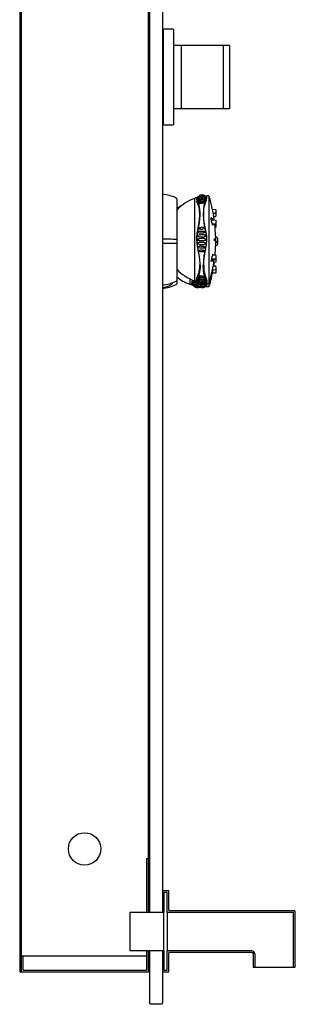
# Model space of a CAD drawing. Header units: millimetres. Extents: x 0 to 0.5, y -0.02 to 1.57.
# Tile 1 of 4: x 0 to 0.17, y -0.02 to 0.59. Entities that reach past the tile are written whole.
import ezdxf

# ---------------------------------------------------------------- set-up
doc = ezdxf.new("R2010")
doc.units = ezdxf.units.MM
doc.layers.add('BLOCKS', color=3, linetype='Continuous')

msp = doc.modelspace()

# ---------------------------------------------------------------- linework, layer by layer
at = {"layer": 'BLOCKS'}
for p, q in [((0, 1.55038), (0, 0)), ((0.08, 1.50104), (0.08, 0.037)), ((0.088, 1.48362), (0.088, 0.0499)), ((0.0008, 1.3), (0.0008, 0)), ((0.0792, 1.2308), (0.0792, 0.07)), ((0.08878, 0.58218), (0.08898, 0.58238)), ((0.08878, 0.52358), (0.08878, 0.58218)), ((0.09458, 0.58238), (0.08898, 0.58238)), ((0.09458, 0.58238), (0.09478, 0.58218)), ((0.09478, 0.58218), (0.09478, 0.55213)), ((0.09952, 0.57238), (0.09478, 0.57238)), ((0.12552, 0.57238), (0.09952, 0.57238)), ((0.09952, 0.57238), (0.09952, 0.53338)), ((0.12952, 0.57238), (0.12552, 0.57238)), ((0.12552, 0.57238), (0.12552, 0.53338)), ((0.12952, 0.57238), (0.12952, 0.53338)), ((0.09952, 0.57048), (0.09939, 0.57048)), ((0.09478, 0.55213), (0.09478, 0.52358)), ((0.09478, 0.53338), (0.09952, 0.53338)), ((0.09952, 0.53338), (0.12552, 0.53338)), ((0.12552, 0.53338), (0.12952, 0.53338)), ((0.08878, 0.52358), (0.08898, 0.52338)), ((0.08898, 0.52338), (0.09458, 0.52338)), ((0.09458, 0.52338), (0.09478, 0.52358)), ((0.09686, 0.47766), (0.09686, 0.42715)), ((0.10781, 0.47786), (0.10781, 0.4524)), ((0.11502, 0.47712), (0.1144, 0.47561)), ((0.11469, 0.47525), (0.1153, 0.47683)), ((0.11474, 0.47935), (0.11502, 0.47915)), ((0.11692, 0.42374), (0.11692, 0.47904)), ((0.1189, 0.47117), (0.12078, 0.47103)), ((0.12065, 0.46852), (0.1194, 0.46855)), ((0.11822, 0.46454), (0.12075, 0.46439)), ((0.11879, 0.46506), (0.11879, 0.46506)), ((0.12065, 0.4665), (0.11973, 0.46652)), ((0.1144, 0.45886), (0.11502, 0.45568)), ((0.1153, 0.45569), (0.11469, 0.45887)), ((0.12068, 0.46188), (0.11886, 0.46189)), ((0.12068, 0.45986), (0.12051, 0.45986)), ((0.10781, 0.4524), (0.10781, 0.42695)), ((0.12079, 0.45445), (0.12079, 0.4524)), ((0.12079, 0.45445), (0.12079, 0.45035)), ((0.12079, 0.4524), (0.12079, 0.45035)), ((0.12079, 0.45052), (0.12079, 0.44833)), ((0.12079, 0.45035), (0.12079, 0.44833)), ((0.12194, 0.4533), (0.12194, 0.4515)), ((0.12194, 0.45128), (0.12194, 0.44948)), ((0.11502, 0.44912), (0.1144, 0.44594)), ((0.11469, 0.44594), (0.1153, 0.44912)), ((0.12075, 0.44041), (0.11822, 0.44027)), ((0.11879, 0.43975), (0.11879, 0.43975)), ((0.11886, 0.44291), (0.12068, 0.44292)), ((0.12075, 0.43839), (0.11974, 0.43833)), ((0.11318, 0.43644), (0.11318, 0.43635)), ((0.1194, 0.43625), (0.12065, 0.43628)), ((0.09686, 0.42715), (0.09686, 0.42513)), ((0.10491, 0.42817), (0.10491, 0.42493)), ((0.11502, 0.42769), (0.1144, 0.42919)), ((0.11469, 0.42955), (0.1153, 0.42797)), ((0.09396, 0.42562), (0.09396, 0.42513)), ((0.11109, 0.42463), (0.11109, 0.42463)), ((0.11156, 0.42322), (0.11152, 0.42323)), ((0.11156, 0.42322), (0.11212, 0.42364)), ((0.11255, 0.42461), (0.1124, 0.42392)), ((0.11353, 0.42469), (0.11353, 0.42338)), ((0.11401, 0.42374), (0.11401, 0.42502)), ((0.11462, 0.42536), (0.11502, 0.42566)), ((0.08, 0.2782), (0.08, 0.037)), ((0.088, 0.2782), (0.088, 0.037)), ((0.0782, 0.07), (0.0782, 0.037)), ((0.0782, 0.07), (0.0792, 0.07)), ((0.0792, 0.07), (0.0792, 0.037)), ((0.088, 0.0499), (0.088, 0.038)), ((0.0919, 0.05), (0.0881, 0.05)), ((0.091, 0.049), (0.089, 0.049)), ((0.089, 0.049), (0.089, 0.037)), ((0.091, 0.037), (0.091, 0.049)), ((0.092, 0.0381), (0.092, 0.0499)), ((0.068, 0.037), (0.068, 0.013)), ((0.068, 0.037), (0.089, 0.037)), ((0.089, 0.013), (0.089, 0.037)), ((0.091, 0.037), (0.169, 0.037)), ((0.091, 0.037), (0.091, 0.013)), ((0.0921, 0.038), (0.1692, 0.038)), ((0.169, 0.003), (0.169, 0.037)), ((0.17, 0.003), (0.17, 0.0372)), ((0.089, 0.013), (0.068, 0.013)), ((0.0782, 0.013), (0.0782, 0.001)), ((0.0792, 0.013), (0.0792, 0)), ((0.08, 0.013), (0.08, -0.019)), ((0.088, 0.013), (0.088, 0.0001)), ((0.089, 0.013), (0.089, 0.001)), ((0.1432, 0.013), (0.091, 0.013)), ((0.091, 0.001), (0.091, 0.013)), ((0.0012, 0.01), (0.0022, 0.01)), ((0.0012, 0), (0.0012, 0.01)), ((0.0022, 0.01), (0.0782, 0.01)), ((0.0022, 0.001), (0.0022, 0.01)), ((0.088, 0.0115), (0.088, -0.019)), ((0.092, 0.0001), (0.092, 0.0119)), ((0.1432, 0.012), (0.0921, 0.012)), ((0.144, 0.0112), (0.144, 0.003)), ((0.145, 0.0112), (0.145, 0.003)), ((0, 0), (0.0008, 0)), ((0.0008, 0), (0.02161, 0)), ((0.0022, 0.001), (0.02161, 0.001)), ((0.02161, 0.001), (0.05919, 0.001)), ((0.02161, 0), (0.05919, 0)), ((0.05919, 0.001), (0.0782, 0.001)), ((0.05919, 0), (0.0792, 0)), ((0.08, 0), (0.0792, 0)), ((0.0881, 0), (0.0919, 0)), ((0.089, 0.001), (0.091, 0.001)), ((0.144, 0.003), (0.145, 0.003)), ((0.145, 0.003), (0.169, 0.003)), ((0.169, 0.003), (0.17, 0.003)), ((0.0805, -0.02), (0.08, -0.019)), ((0.0875, -0.02), (0.0805, -0.02)), ((0.088, -0.019), (0.0875, -0.02))]:
    msp.add_line(p, q, dxfattribs=at)
at = {"layer": 'BLOCKS', "flags": 128}
for points in [[(0.10993, 0.47446), (0.10928, 0.47597)], [(0.11012, 0.47491), (0.10944, 0.4764), (0.10931, 0.47765), (0.10956, 0.47837), (0.10998, 0.47877)], [(0.11042, 0.47758), (0.10977, 0.47739), (0.10948, 0.47734), (0.10937, 0.47734), (0.10935, 0.47735), (0.10934, 0.47737), (0.10934, 0.47739), (0.10983, 0.47802), (0.11047, 0.47855), (0.11122, 0.47893), (0.11204, 0.47915), (0.11288, 0.4792), (0.11372, 0.47907), (0.11451, 0.47877), (0.11518, 0.47833)], [(0.10949, 0.47806), (0.10997, 0.47864), (0.11058, 0.47913), (0.11129, 0.47949), (0.11205, 0.4797), (0.11285, 0.47974), (0.11363, 0.47963), (0.11438, 0.47936), (0.11514, 0.47889)], [(0.11066, 0.47679), (0.10996, 0.47661), (0.10965, 0.47657), (0.10953, 0.47658), (0.1095, 0.4766), (0.10949, 0.47663), (0.1095, 0.47667), (0.10998, 0.47722), (0.11059, 0.47768), (0.1113, 0.47802), (0.11206, 0.47822), (0.11285, 0.47826), (0.11363, 0.47816), (0.11437, 0.47791), (0.115, 0.47754)], [(0.10995, 0.47812), (0.10965, 0.47804), (0.10953, 0.47803), (0.1095, 0.47804), (0.10949, 0.47805), (0.10949, 0.47806)], [(0.11105, 0.47584), (0.11033, 0.47569), (0.11001, 0.47567), (0.10988, 0.4757), (0.10985, 0.47573), (0.10984, 0.47577), (0.10985, 0.47582), (0.11072, 0.47661), (0.11192, 0.47708), (0.11261, 0.47715), (0.11331, 0.47708), (0.114, 0.47688), (0.11461, 0.47656)], [(0.10993, 0.45887), (0.11056, 0.46181), (0.11093, 0.46458), (0.1111, 0.46798), (0.11099, 0.47035), (0.11064, 0.47252), (0.10993, 0.47446)], [(0.11006, 0.47888), (0.11004, 0.47887), (0.11001, 0.47884), (0.10998, 0.47881), (0.10996, 0.47877), (0.10995, 0.47874)], [(0.10998, 0.47877), (0.11026, 0.47911), (0.1108, 0.47954), (0.11141, 0.47985), (0.11207, 0.48004), (0.11276, 0.48008), (0.11344, 0.47998), (0.11409, 0.47975), (0.11474, 0.47935)], [(0.11134, 0.46823), (0.11132, 0.46924), (0.11092, 0.47271), (0.11012, 0.47491)], [(0.11155, 0.4747), (0.11084, 0.4746), (0.11067, 0.4746), (0.11054, 0.47462), (0.11042, 0.47468), (0.1104, 0.47472), (0.11039, 0.47476), (0.1104, 0.47483), (0.11098, 0.47539), (0.11185, 0.47577), (0.11238, 0.47584), (0.11295, 0.47581), (0.11352, 0.47565), (0.11401, 0.4754)], [(0.11042, 0.47758), (0.11121, 0.47809), (0.11212, 0.47836), (0.11307, 0.47839), (0.11399, 0.47815)], [(0.11066, 0.47679), (0.11136, 0.47717), (0.11214, 0.47738), (0.11295, 0.47742), (0.11375, 0.47727)], [(0.11089, 0.47959), (0.11111, 0.47977), (0.11158, 0.48002), (0.1121, 0.48017), (0.11263, 0.4802), (0.11316, 0.48011), (0.11366, 0.47992), (0.11371, 0.47989)], [(0.11105, 0.47584), (0.11158, 0.47608), (0.11216, 0.47622), (0.11276, 0.47626), (0.11336, 0.47618)], [(0.11155, 0.4747), (0.11218, 0.47489), (0.11286, 0.47489)], [(0.11401, 0.4754), (0.11404, 0.47537), (0.11407, 0.47533), (0.11408, 0.47528), (0.11407, 0.47523), (0.11404, 0.47518), (0.11392, 0.4751), (0.11378, 0.47504), (0.1136, 0.47499), (0.11286, 0.47489), (0.11286, 0.47489)], [(0.1144, 0.47561), (0.11367, 0.4735), (0.11328, 0.47089), (0.11318, 0.46841), (0.11334, 0.46493), (0.11388, 0.46114), (0.1144, 0.45886)], [(0.11461, 0.47656), (0.11464, 0.47652), (0.11465, 0.47648), (0.11464, 0.47644), (0.11461, 0.4764), (0.11447, 0.47633), (0.11413, 0.47625), (0.11336, 0.47618)], [(0.11351, 0.46815), (0.11366, 0.47118), (0.11418, 0.47388), (0.11469, 0.47525)], [(0.115, 0.47754), (0.11501, 0.47752), (0.11502, 0.47749), (0.11501, 0.47745), (0.11498, 0.47742), (0.11484, 0.47737), (0.1145, 0.47731), (0.11375, 0.47727)], [(0.11518, 0.47833), (0.11519, 0.47831), (0.11518, 0.47828), (0.11515, 0.47826), (0.11503, 0.47822), (0.11471, 0.47818), (0.11399, 0.47815)], [(0.11502, 0.47915), (0.11508, 0.47914), (0.11513, 0.47912), (0.11518, 0.47909), (0.11522, 0.47906), (0.11525, 0.47902), (0.11528, 0.47897), (0.11529, 0.47892), (0.1153, 0.47886)], [(0.11502, 0.47915), (0.11514, 0.4789), (0.11523, 0.47822), (0.11509, 0.47736), (0.11502, 0.47712)], [(0.1153, 0.47683), (0.11551, 0.47794), (0.1153, 0.47886)], [(0.12091, 0.46939), (0.12089, 0.46914), (0.12087, 0.46886), (0.12086, 0.46871), (0.12085, 0.46868), (0.12085, 0.46866), (0.12084, 0.46864), (0.12082, 0.4686), (0.12078, 0.46856), (0.12072, 0.46853), (0.12065, 0.46852)], [(0.12077, 0.47103), (0.12084, 0.47101), (0.12089, 0.47098), (0.12093, 0.47094), (0.12095, 0.47091), (0.12096, 0.47088), (0.12096, 0.47087)], [(0.12088, 0.46897), (0.12089, 0.46896), (0.12093, 0.46892), (0.12095, 0.46889), (0.12096, 0.46886), (0.12096, 0.46885)], [(0.12096, 0.47087), (0.12096, 0.47086), (0.12096, 0.47085), (0.12096, 0.47083), (0.12097, 0.47078), (0.12096, 0.47057), (0.12095, 0.47028), (0.12093, 0.4699), (0.12091, 0.4695), (0.12091, 0.46939)], [(0.12096, 0.46885), (0.12096, 0.46884), (0.12096, 0.46883), (0.12096, 0.46881), (0.12097, 0.46876), (0.12096, 0.46855), (0.12095, 0.46826), (0.12093, 0.46788), (0.12091, 0.46748), (0.12091, 0.46737)], [(0.11012, 0.45886), (0.11015, 0.45897), (0.11077, 0.46183), (0.11116, 0.46468), (0.11134, 0.46823)], [(0.11469, 0.45887), (0.11419, 0.4611), (0.11367, 0.46471), (0.11351, 0.46819)], [(0.11883, 0.46517), (0.11857, 0.46564), (0.11812, 0.46593), (0.11801, 0.46586), (0.118, 0.46581), (0.11799, 0.46577), (0.11799, 0.46576)], [(0.11883, 0.46198), (0.11857, 0.46294), (0.11812, 0.46499), (0.11801, 0.46556), (0.118, 0.4657), (0.11799, 0.46575), (0.11799, 0.46576)], [(0.11903, 0.46449), (0.11898, 0.46473), (0.11883, 0.46517)], [(0.12091, 0.46737), (0.12089, 0.46712), (0.12087, 0.46684), (0.12086, 0.46669), (0.12085, 0.46666), (0.12085, 0.46664), (0.12084, 0.46662), (0.12082, 0.46658), (0.12078, 0.46654), (0.12072, 0.46651), (0.12065, 0.4665)], [(0.12096, 0.4636), (0.12096, 0.46355), (0.12096, 0.46315), (0.12094, 0.46275), (0.12092, 0.46241), (0.1209, 0.46216), (0.12088, 0.46207), (0.12087, 0.46202), (0.12085, 0.46198), (0.12082, 0.46195), (0.12077, 0.46191), (0.1207, 0.46188), (0.12068, 0.46189)], [(0.12075, 0.46439), (0.12077, 0.46439), (0.12084, 0.46437), (0.12089, 0.46433), (0.12091, 0.4643), (0.12093, 0.46426), (0.12094, 0.46424), (0.12095, 0.46421), (0.12096, 0.46412), (0.12096, 0.46388), (0.12096, 0.4636)], [(0.10993, 0.45887), (0.10939, 0.45618), (0.10913, 0.4534), (0.10925, 0.44968), (0.10993, 0.44594)], [(0.11012, 0.44594), (0.10944, 0.44958), (0.10931, 0.4534), (0.10956, 0.45614), (0.11012, 0.45886)], [(0.11105, 0.45649), (0.11033, 0.45654), (0.11001, 0.45669), (0.10988, 0.45683), (0.10985, 0.45691), (0.10984, 0.457), (0.10985, 0.45708), (0.10988, 0.45717), (0.11001, 0.45733), (0.11033, 0.45751), (0.11046, 0.45754)], [(0.11155, 0.45881), (0.11084, 0.45885), (0.11067, 0.45892), (0.11054, 0.459), (0.11042, 0.45914), (0.1104, 0.45922), (0.11039, 0.4593), (0.1104, 0.45939), (0.11042, 0.45947), (0.11054, 0.45963), (0.11067, 0.45973), (0.11084, 0.45982), (0.11087, 0.45982)], [(0.11045, 0.45755), (0.11049, 0.45756), (0.11098, 0.45764), (0.11154, 0.45769), (0.11213, 0.45772), (0.11275, 0.45773), (0.11336, 0.45772), (0.11337, 0.45772)], [(0.11086, 0.45982), (0.11091, 0.45984), (0.11127, 0.45993), (0.11169, 0.45999), (0.11215, 0.46002), (0.11261, 0.46003), (0.11308, 0.46001), (0.11355, 0.45996), (0.11378, 0.45987), (0.11392, 0.45978), (0.11404, 0.45963), (0.11407, 0.45955), (0.11408, 0.45946), (0.11407, 0.45938), (0.11404, 0.45929), (0.11392, 0.45914), (0.11378, 0.45904), (0.1136, 0.45897), (0.11286, 0.45887), (0.11286, 0.45887)], [(0.11105, 0.45649), (0.11158, 0.45653), (0.11216, 0.45655), (0.11276, 0.45656), (0.11336, 0.45655)], [(0.11155, 0.45881), (0.11218, 0.45887), (0.11286, 0.45887)], [(0.11337, 0.45772), (0.11413, 0.45764), (0.11447, 0.45747), (0.11461, 0.45731), (0.11464, 0.45723), (0.11465, 0.45714), (0.11464, 0.45705), (0.11461, 0.45696), (0.11447, 0.45681), (0.11413, 0.45664), (0.11336, 0.45655)], [(0.11911, 0.46139), (0.11898, 0.46156), (0.11883, 0.46198)], [(0.11911, 0.46139), (0.11921, 0.46142), (0.11929, 0.4617)], [(0.11929, 0.4617), (0.1193, 0.4618), (0.11931, 0.46189)], [(0.12096, 0.46158), (0.12096, 0.46153), (0.12096, 0.46113), (0.12094, 0.46073), (0.12092, 0.46039), (0.1209, 0.46014), (0.12088, 0.46005), (0.12087, 0.46), (0.12085, 0.45996), (0.12082, 0.45993), (0.12077, 0.45989), (0.1207, 0.45986), (0.12068, 0.45987)], [(0.12091, 0.46228), (0.12091, 0.46228), (0.12093, 0.46224), (0.12094, 0.46222), (0.12095, 0.46219), (0.12096, 0.4621), (0.12096, 0.46185), (0.12096, 0.46158)], [(0.09686, 0.45258), (0.09556, 0.45258), (0.09452, 0.45258), (0.09347, 0.45259), (0.0924, 0.45259), (0.09131, 0.45259), (0.09022, 0.45259), (0.08911, 0.45259), (0.088, 0.45259)], [(0.088, 0.45019), (0.08911, 0.45019), (0.09022, 0.45019), (0.09131, 0.45019), (0.0924, 0.45019), (0.09347, 0.4502), (0.09452, 0.4502), (0.09556, 0.4502), (0.09686, 0.45021)], [(0.11042, 0.45182), (0.10977, 0.45192), (0.10948, 0.45209), (0.10937, 0.45224), (0.10935, 0.45232), (0.10934, 0.4524), (0.10935, 0.45248), (0.10937, 0.45256), (0.10948, 0.45271), (0.10977, 0.45288), (0.11042, 0.45298)], [(0.11066, 0.45415), (0.10996, 0.45423), (0.10965, 0.45438), (0.10953, 0.45453), (0.1095, 0.45461), (0.10949, 0.4547), (0.1095, 0.45478), (0.10953, 0.45487), (0.10965, 0.45502), (0.10996, 0.4552), (0.11066, 0.45531)], [(0.11066, 0.44949), (0.10996, 0.4496), (0.10965, 0.44978), (0.10953, 0.44994), (0.1095, 0.45002), (0.10949, 0.45011), (0.1095, 0.45019), (0.10953, 0.45027), (0.10965, 0.45042), (0.10996, 0.45058), (0.11066, 0.45065)], [(0.11399, 0.453), (0.11307, 0.453), (0.11212, 0.453), (0.11121, 0.45299), (0.11042, 0.45298)], [(0.11042, 0.45182), (0.11121, 0.45181), (0.11212, 0.4518), (0.11307, 0.4518), (0.11399, 0.45181)], [(0.11375, 0.45537), (0.11295, 0.45539), (0.11214, 0.45538), (0.11136, 0.45536), (0.11066, 0.45531)], [(0.11066, 0.45415), (0.11136, 0.45418), (0.11214, 0.45419), (0.11295, 0.4542), (0.11375, 0.45418)], [(0.11375, 0.45062), (0.11295, 0.45061), (0.11214, 0.45061), (0.11136, 0.45062), (0.11066, 0.45065)], [(0.11375, 0.45537), (0.1145, 0.45528), (0.11485, 0.4551), (0.11498, 0.45495), (0.11501, 0.45486), (0.11502, 0.45478), (0.11501, 0.45469), (0.11498, 0.4546), (0.11484, 0.45445), (0.1145, 0.45428), (0.11375, 0.45418)], [(0.11375, 0.45062), (0.1145, 0.45052), (0.11485, 0.45035), (0.11498, 0.4502), (0.11501, 0.45011), (0.11502, 0.45003), (0.11501, 0.44994), (0.11498, 0.44985), (0.11484, 0.4497), (0.1145, 0.44953), (0.11375, 0.44943)], [(0.11399, 0.453), (0.11471, 0.45289), (0.11503, 0.45272), (0.11515, 0.45257), (0.11518, 0.45249), (0.11519, 0.4524), (0.11518, 0.45232), (0.11515, 0.45223), (0.11503, 0.45208), (0.11471, 0.45191), (0.11399, 0.45181)], [(0.11502, 0.45568), (0.11514, 0.45457), (0.11523, 0.45214), (0.11509, 0.44972), (0.11502, 0.44912)], [(0.1153, 0.44912), (0.11551, 0.45205), (0.1153, 0.45569)], [(0.1201, 0.45286), (0.12008, 0.45268), (0.12008, 0.45247), (0.12008, 0.45225), (0.12009, 0.45205), (0.12011, 0.45189), (0.12013, 0.45179), (0.12016, 0.45175), (0.12018, 0.45179), (0.1202, 0.4519), (0.12022, 0.45206), (0.12023, 0.45227), (0.12023, 0.45248), (0.12022, 0.45269), (0.12021, 0.45287), (0.12019, 0.45299), (0.12016, 0.45305), (0.12014, 0.45303), (0.12011, 0.45295), (0.1201, 0.45286)], [(0.11108, 0.44716), (0.11033, 0.44729), (0.11001, 0.44747), (0.10988, 0.44763), (0.10985, 0.44772), (0.10984, 0.4478), (0.10985, 0.44789), (0.10988, 0.44797), (0.11001, 0.44811), (0.11033, 0.44826), (0.11105, 0.44832)], [(0.10993, 0.44594), (0.11071, 0.44208), (0.11109, 0.43777), (0.11111, 0.43674)], [(0.11134, 0.43657), (0.11132, 0.43762), (0.11092, 0.44202), (0.11012, 0.44594)], [(0.11087, 0.44498), (0.11084, 0.44498), (0.11067, 0.44507), (0.11054, 0.44518), (0.11042, 0.44533), (0.1104, 0.44542), (0.11039, 0.4455), (0.1104, 0.44558), (0.11042, 0.44566), (0.11054, 0.4458), (0.11067, 0.44589), (0.11084, 0.44595), (0.11155, 0.44599), (0.11155, 0.44599)], [(0.11066, 0.44949), (0.11136, 0.44944), (0.11214, 0.44942), (0.11295, 0.44941), (0.11375, 0.44943)], [(0.11351, 0.44483), (0.1135, 0.44483), (0.11307, 0.44479), (0.11261, 0.44477), (0.11215, 0.44478), (0.1117, 0.44481), (0.11128, 0.44487), (0.11092, 0.44496), (0.11087, 0.44498)], [(0.11336, 0.44826), (0.11276, 0.44824), (0.11216, 0.44825), (0.11158, 0.44827), (0.11105, 0.44832)], [(0.11337, 0.44709), (0.11335, 0.44709), (0.11275, 0.44707), (0.11214, 0.44708), (0.11155, 0.44711), (0.11108, 0.44716)], [(0.11286, 0.44594), (0.11219, 0.44593), (0.11155, 0.44599)], [(0.11286, 0.44594), (0.1136, 0.44584), (0.11378, 0.44576), (0.11392, 0.44566), (0.11404, 0.44551), (0.11407, 0.44543), (0.11408, 0.44534), (0.11407, 0.44526), (0.11404, 0.44517), (0.11392, 0.44503), (0.11378, 0.44493), (0.1136, 0.44486), (0.11351, 0.44485)], [(0.1144, 0.44594), (0.11367, 0.44249), (0.11328, 0.43909), (0.11318, 0.43644)], [(0.11336, 0.44826), (0.11413, 0.44816), (0.11447, 0.44799), (0.11461, 0.44784), (0.11464, 0.44776), (0.11465, 0.44767), (0.11464, 0.44758), (0.11461, 0.44749), (0.11447, 0.44734), (0.11413, 0.44717), (0.11337, 0.44709)], [(0.11351, 0.43662), (0.1136, 0.43921), (0.11397, 0.44246), (0.11469, 0.44594)], [(0.11883, 0.44283), (0.11857, 0.44186), (0.11812, 0.43981), (0.11801, 0.43924), (0.118, 0.43911), (0.11799, 0.43905), (0.11799, 0.43904)], [(0.11883, 0.43963), (0.11857, 0.43916), (0.11812, 0.43888), (0.11801, 0.43895), (0.118, 0.439), (0.11799, 0.43903), (0.11799, 0.43904)], [(0.11911, 0.44342), (0.11898, 0.44325), (0.11883, 0.44283)], [(0.11903, 0.44031), (0.11898, 0.44008), (0.11883, 0.43963)], [(0.11911, 0.44342), (0.11921, 0.44338), (0.11929, 0.4431)], [(0.11929, 0.4431), (0.1193, 0.44301), (0.11931, 0.44291)], [(0.12068, 0.44292), (0.1207, 0.44292), (0.12077, 0.4429), (0.12081, 0.44287), (0.12084, 0.44283), (0.12086, 0.4428), (0.12087, 0.44278), (0.12088, 0.44274), (0.1209, 0.44266), (0.12092, 0.44241), (0.12094, 0.44208), (0.12095, 0.44174)], [(0.12095, 0.44174), (0.12095, 0.44168), (0.12096, 0.44129), (0.12096, 0.44094), (0.12096, 0.4407), (0.12095, 0.44061), (0.12094, 0.44056), (0.12092, 0.44052), (0.12089, 0.44048), (0.12084, 0.44044), (0.12077, 0.44041), (0.12075, 0.44041)], [(0.12095, 0.43972), (0.12095, 0.43966), (0.12096, 0.43927), (0.12096, 0.43892), (0.12096, 0.43867), (0.12095, 0.43859), (0.12094, 0.43854), (0.12092, 0.4385), (0.12089, 0.43846), (0.12084, 0.43842), (0.12077, 0.43839), (0.12075, 0.43839)], [(0.12091, 0.4405), (0.12092, 0.44039), (0.12094, 0.44006), (0.12095, 0.43972)], [(0.10993, 0.43015), (0.11071, 0.43232), (0.11109, 0.43575), (0.11111, 0.43674)], [(0.11134, 0.43657), (0.11132, 0.43556), (0.11092, 0.43209), (0.11012, 0.42989)], [(0.1144, 0.42919), (0.11367, 0.4313), (0.11328, 0.43391), (0.11318, 0.43635)], [(0.11351, 0.43665), (0.11366, 0.43362), (0.11418, 0.43092), (0.11469, 0.42955)], [(0.12085, 0.43615), (0.12085, 0.43614), (0.12085, 0.43612), (0.12086, 0.4361), (0.12086, 0.43606), (0.12091, 0.43548), (0.12095, 0.43441), (0.12096, 0.43414), (0.12096, 0.43398), (0.12096, 0.43396), (0.12096, 0.43394), (0.12095, 0.43391), (0.12093, 0.43387), (0.1209, 0.43383), (0.12084, 0.43379), (0.12077, 0.43377), (0.1189, 0.43363)], [(0.12089, 0.43383), (0.12095, 0.43239), (0.12096, 0.43212), (0.12096, 0.43196), (0.12096, 0.43194), (0.12096, 0.43192), (0.12095, 0.43189), (0.12093, 0.43185), (0.1209, 0.43181), (0.12084, 0.43177), (0.12077, 0.43175), (0.1189, 0.43161)], [(0.12065, 0.43628), (0.12072, 0.43627), (0.12077, 0.43625), (0.12081, 0.43621), (0.12083, 0.43618), (0.12085, 0.43615), (0.12085, 0.43615)], [(0.10662, 0.42453), (0.10648, 0.42467), (0.10622, 0.42539), (0.10635, 0.4266), (0.10669, 0.42737)], [(0.10694, 0.42727), (0.10654, 0.42638), (0.1064, 0.42513), (0.10666, 0.42442), (0.10707, 0.42401)], [(0.11142, 0.42486), (0.11072, 0.42462), (0.10994, 0.42452), (0.10916, 0.42456), (0.10839, 0.42476), (0.10769, 0.4251), (0.10708, 0.42556), (0.10658, 0.42613)], [(0.10662, 0.42608), (0.1066, 0.42611), (0.10659, 0.42615), (0.1066, 0.42618), (0.10663, 0.4262), (0.10675, 0.42621), (0.10706, 0.42617), (0.10776, 0.42599)], [(0.10698, 0.42692), (0.10695, 0.42697), (0.10694, 0.42701), (0.10695, 0.42705), (0.10698, 0.42708), (0.1071, 0.42711), (0.10742, 0.42709)], [(0.11023, 0.42572), (0.10952, 0.42564), (0.10883, 0.42575), (0.10814, 0.426), (0.10749, 0.4264), (0.10694, 0.42697)], [(0.10768, 0.42704), (0.10781, 0.42702)], [(0.11055, 0.42546), (0.11005, 0.42536), (0.10924, 0.4254), (0.10846, 0.42561), (0.10776, 0.42599)], [(0.10952, 0.42655), (0.10939, 0.42669), (0.10913, 0.42741), (0.10925, 0.42862), (0.10993, 0.43015)], [(0.11012, 0.42989), (0.10944, 0.4284), (0.10931, 0.42715), (0.10956, 0.42644), (0.10998, 0.42603)], [(0.10934, 0.42741), (0.10934, 0.42743), (0.10935, 0.42745), (0.10937, 0.42746), (0.10948, 0.42747), (0.10977, 0.42741), (0.11042, 0.42722)], [(0.11518, 0.42647), (0.1145, 0.42603), (0.11372, 0.42573), (0.11288, 0.42561), (0.11204, 0.42565), (0.11122, 0.42587), (0.11048, 0.42626), (0.10983, 0.42678), (0.10934, 0.42741)], [(0.1095, 0.42814), (0.10949, 0.42817), (0.1095, 0.4282), (0.10953, 0.42822), (0.10965, 0.42823), (0.10996, 0.42819), (0.11066, 0.42801)], [(0.10949, 0.42675), (0.10949, 0.42675), (0.1095, 0.42677), (0.10953, 0.42677), (0.10965, 0.42676), (0.10995, 0.42669)], [(0.11502, 0.42583), (0.11438, 0.42544), (0.11363, 0.42517), (0.11285, 0.42506), (0.11206, 0.42511), (0.11129, 0.42531), (0.11059, 0.42567), (0.10997, 0.42616), (0.10949, 0.42675)], [(0.115, 0.42726), (0.11436, 0.4269), (0.11363, 0.42664), (0.11285, 0.42654), (0.11206, 0.42658), (0.1113, 0.42678), (0.11059, 0.42712), (0.10998, 0.42758), (0.1095, 0.42814)], [(0.10986, 0.42897), (0.10985, 0.42899), (0.10984, 0.42903), (0.10985, 0.42907), (0.10988, 0.4291), (0.11001, 0.42913), (0.11033, 0.42911), (0.11105, 0.42897)], [(0.11461, 0.42825), (0.11367, 0.42781), (0.11242, 0.42766), (0.11173, 0.42777), (0.11104, 0.42802), (0.1104, 0.42842), (0.10986, 0.42897)], [(0.11006, 0.42592), (0.11004, 0.42593), (0.11001, 0.42596), (0.10998, 0.42599), (0.10996, 0.42603), (0.10995, 0.42606)], [(0.11462, 0.42536), (0.11409, 0.42505), (0.11344, 0.42482), (0.11276, 0.42472), (0.11208, 0.42477), (0.11141, 0.42495), (0.1108, 0.42526), (0.11026, 0.42569), (0.10998, 0.42603)], [(0.11042, 0.42995), (0.1104, 0.42999), (0.11039, 0.43004), (0.1104, 0.43009), (0.11042, 0.43012), (0.11054, 0.43018), (0.11067, 0.4302), (0.11084, 0.4302), (0.11155, 0.4301)], [(0.11402, 0.42941), (0.11332, 0.42908), (0.11237, 0.42896), (0.11184, 0.42904), (0.11131, 0.42923), (0.11082, 0.42954), (0.11042, 0.42995)], [(0.11399, 0.42665), (0.11307, 0.42642), (0.11212, 0.42644), (0.11121, 0.42671), (0.11042, 0.42722)], [(0.11375, 0.42754), (0.11295, 0.42739), (0.11214, 0.42742), (0.11136, 0.42763), (0.11066, 0.42801)], [(0.11336, 0.42863), (0.11276, 0.42855), (0.11216, 0.42858), (0.11158, 0.42872), (0.11105, 0.42897)], [(0.11286, 0.42992), (0.11219, 0.42991), (0.11155, 0.4301)], [(0.11286, 0.42991), (0.1136, 0.42982), (0.11378, 0.42977), (0.11392, 0.42971), (0.11404, 0.42962), (0.11407, 0.42957), (0.11408, 0.42952), (0.11407, 0.42948), (0.11404, 0.42943), (0.11402, 0.42941)], [(0.11336, 0.42863), (0.11413, 0.42856), (0.11447, 0.42848), (0.11461, 0.4284), (0.11464, 0.42836), (0.11465, 0.42832), (0.11464, 0.42828), (0.11461, 0.42825)], [(0.11375, 0.42754), (0.1145, 0.42749), (0.11485, 0.42743), (0.11498, 0.42738), (0.11501, 0.42735), (0.11502, 0.42731), (0.11501, 0.42728), (0.115, 0.42726)], [(0.11399, 0.42665), (0.11471, 0.42662), (0.11503, 0.42658), (0.11515, 0.42654), (0.11518, 0.42652), (0.11519, 0.42649), (0.11518, 0.42647)], [(0.11429, 0.42595), (0.1145, 0.42594), (0.11485, 0.42591), (0.11498, 0.42588), (0.11501, 0.42587), (0.11502, 0.42585), (0.11502, 0.42583)], [(0.11502, 0.42566), (0.11514, 0.4259), (0.11523, 0.42658), (0.11509, 0.42744), (0.11502, 0.42769)], [(0.11502, 0.42566), (0.11508, 0.42566), (0.11513, 0.42568), (0.11518, 0.42571), (0.11522, 0.42574), (0.11525, 0.42578), (0.11528, 0.42583), (0.11529, 0.42588), (0.1153, 0.42594)], [(0.1153, 0.42797), (0.11551, 0.42686), (0.1153, 0.42594)], [(0.11227, 0.42445), (0.1116, 0.42401), (0.11081, 0.42371), (0.10998, 0.42359), (0.10913, 0.42363), (0.10832, 0.42385), (0.10757, 0.42424), (0.10693, 0.42476), (0.10642, 0.42541)], [(0.10644, 0.42538), (0.10643, 0.42541), (0.10644, 0.42543), (0.10647, 0.42544), (0.10658, 0.42545), (0.10686, 0.42539), (0.10752, 0.4252)], [(0.11211, 0.42381), (0.11147, 0.42342), (0.11073, 0.42315), (0.10994, 0.42304), (0.10915, 0.42309), (0.10839, 0.42329), (0.10768, 0.42365), (0.10707, 0.42414), (0.10657, 0.42475)], [(0.1066, 0.42471), (0.10659, 0.42473), (0.1066, 0.42475), (0.10663, 0.42475), (0.10675, 0.42474), (0.10705, 0.42467)], [(0.10716, 0.4239), (0.10714, 0.42391), (0.10711, 0.42394), (0.10708, 0.42397), (0.10706, 0.42401), (0.10704, 0.42404)], [(0.11175, 0.42337), (0.11119, 0.42303), (0.11054, 0.4228), (0.10986, 0.4227), (0.10917, 0.42275), (0.10851, 0.42293), (0.1079, 0.42324), (0.10736, 0.42367), (0.10707, 0.42401)], [(0.11109, 0.42463), (0.11017, 0.4244), (0.10922, 0.42442), (0.10831, 0.42469), (0.10752, 0.4252)], [(0.1108, 0.42289), (0.11075, 0.42286), (0.11026, 0.42267), (0.10973, 0.42258), (0.10919, 0.42262), (0.10868, 0.42276), (0.1082, 0.42301), (0.10799, 0.42319)], [(0.11371, 0.42491), (0.11366, 0.42488), (0.11316, 0.42469), (0.11263, 0.4246), (0.1121, 0.42464), (0.11158, 0.42478), (0.11111, 0.42503), (0.11089, 0.42521)], [(0.11109, 0.42463), (0.11181, 0.4246), (0.11212, 0.42456), (0.11224, 0.42452), (0.11227, 0.4245), (0.11228, 0.42447), (0.11227, 0.42445)], [(0.11371, 0.42289), (0.11366, 0.42286), (0.11316, 0.42267), (0.11263, 0.42258), (0.1121, 0.42262), (0.11158, 0.42276), (0.11112, 0.42301)], [(0.11502, 0.42364), (0.11474, 0.42343), (0.11409, 0.42303), (0.11344, 0.4228), (0.11276, 0.4227), (0.11208, 0.42275), (0.11141, 0.42293), (0.1112, 0.42304)], [(0.11138, 0.42393), (0.1116, 0.42392), (0.11194, 0.42389), (0.11208, 0.42386), (0.11211, 0.42385), (0.11212, 0.42383), (0.11211, 0.42381)], [(0.11148, 0.42342), (0.11157, 0.42342), (0.1117, 0.4234), (0.11174, 0.42339), (0.11175, 0.42338), (0.11175, 0.42337)], [(0.11429, 0.42393), (0.1145, 0.42392), (0.11485, 0.42389), (0.11498, 0.42386), (0.11501, 0.42385), (0.11503, 0.42382), (0.11438, 0.42342), (0.11363, 0.42315), (0.11285, 0.42304), (0.11206, 0.42309), (0.11156, 0.42322)], [(0.11212, 0.42364), (0.11224, 0.42388), (0.11233, 0.42456), (0.11232, 0.42462)], [(0.11212, 0.42364), (0.11217, 0.42364), (0.11223, 0.42366), (0.11227, 0.42369), (0.11232, 0.42372), (0.11235, 0.42376), (0.11237, 0.42381), (0.11239, 0.42386), (0.1124, 0.42392)], [(0.115, 0.42524), (0.11436, 0.42487), (0.11401, 0.42476)], [(0.11401, 0.42463), (0.11471, 0.4246), (0.11503, 0.42456), (0.11515, 0.42452), (0.11518, 0.4245), (0.11519, 0.42446), (0.1145, 0.42401), (0.11401, 0.42383)], [(0.11438, 0.42544), (0.11447, 0.42544), (0.11461, 0.42542), (0.11464, 0.42541), (0.11465, 0.4254), (0.11462, 0.42536)], [(0.11438, 0.42342), (0.11447, 0.42342), (0.11461, 0.4234), (0.11464, 0.42339), (0.11465, 0.42338), (0.11465, 0.42337)], [(0.11472, 0.42544), (0.11485, 0.42541), (0.11498, 0.42536), (0.11501, 0.42533), (0.11502, 0.42529), (0.11501, 0.42526), (0.115, 0.42524)], [(0.11502, 0.42364), (0.11514, 0.42388), (0.11523, 0.42456), (0.11509, 0.42546)], [(0.11502, 0.42364), (0.11508, 0.42364), (0.11513, 0.42366), (0.11518, 0.42369), (0.11522, 0.42372), (0.11525, 0.42376), (0.11528, 0.42381), (0.11529, 0.42386), (0.1153, 0.42392)], [(0.1154, 0.42544), (0.11551, 0.42484), (0.1153, 0.42392)]]:
    msp.add_lwpolyline(points, dxfattribs=at)
at = {"layer": 'BLOCKS'}
msp.add_circle((0.04, 0.076), 0.01, dxfattribs=at)
for centre, radius, start, end in [((0.0862, 0.45647), 0.024, 64.37084, 85.69721), ((0.09636, 0.47766), 0.0005, 0, 64.37084), ((0.11681, 0.4524), 0.027, 109.47122, 137.62062), ((0.11681, 0.4524), 0.027, 105.43031, 109.47122), ((0.11206, 0.47686), 0.00291, 148.89628, 197.86436), ((0.11681, 0.4524), 0.027, 90.8021, 94.07716), ((0.11644, 0.4789), 0.0005, 16.62293, 90.8021), ((0.02768, 0.4524), 0.09313, 7.42386, 16.62293), ((0.11391, 0.45038), 0.027, 121.07592, 129.1365), ((0.02768, 0.4524), 0.09313, 1.26273, 5.84508), ((0.12053, 0.4528), 0.0015, 19.47122, 80.00423), ((0.12053, 0.452), 0.0015, 279.99577, 340.52878), ((0.12053, 0.45078), 0.0015, 19.47122, 23.99926), ((0.02768, 0.45038), 0.09313, 355.40357, 358.73727), ((0.12053, 0.44998), 0.0015, 279.99577, 340.52878), ((0.02768, 0.4524), 0.09313, 343.37707, 352.57614), ((0.02768, 0.45038), 0.09313, 351.27876, 352.57614), ((0.11681, 0.4524), 0.027, 222.37938, 250.22728), ((0.02768, 0.45038), 0.09313, 343.37707, 349.6578), ((0.0862, 0.44833), 0.024, 274.30279, 295.62916), ((0.09636, 0.42715), 0.0005, 295.62916, 0), ((0.11391, 0.45038), 0.027, 230.8635, 250.52878), ((0.11681, 0.4524), 0.027, 250.52878, 254.56969), ((0.0862, 0.44631), 0.024, 274.30279, 295.62916), ((0.0833, 0.44631), 0.024, 281.30292, 295.62916), ((0.09346, 0.42513), 0.0005, 295.62916, 0), ((0.09636, 0.42513), 0.0005, 295.62916, 0), ((0.11391, 0.45038), 0.027, 250.52878, 254.56969), ((0.11391, 0.45038), 0.027, 265.68946, 269.1979), ((0.11353, 0.42388), 0.0005, 269.1979, 343.37707), ((0.11681, 0.4524), 0.027, 265.68946, 269.1979), ((0.11681, 0.45038), 0.027, 265.68946, 269.1979), ((0.11644, 0.4259), 0.0005, 269.1979, 343.37707), ((0.11644, 0.42388), 0.0005, 269.1979, 343.37707), ((0.0881, 0.0499), 0.0001, 90, 180), ((0.0919, 0.0499), 0.0001, 0, 90), ((0.0921, 0.0381), 0.0001, 180, 270), ((0.1692, 0.0372), 0.0008, 0, 90), ((0.1432, 0.0112), 0.0018, 0, 90), ((0.0921, 0.0119), 0.0001, 90, 180), ((0.1432, 0.0112), 0.0008, 0, 90), ((0.0881, 0.0001), 0.0001, 180, 270), ((0.0919, 0.0001), 0.0001, 270, 0)]:
    msp.add_arc(centre, radius, start, end, dxfattribs=at)

doc.saveas('drawing.dxf')
